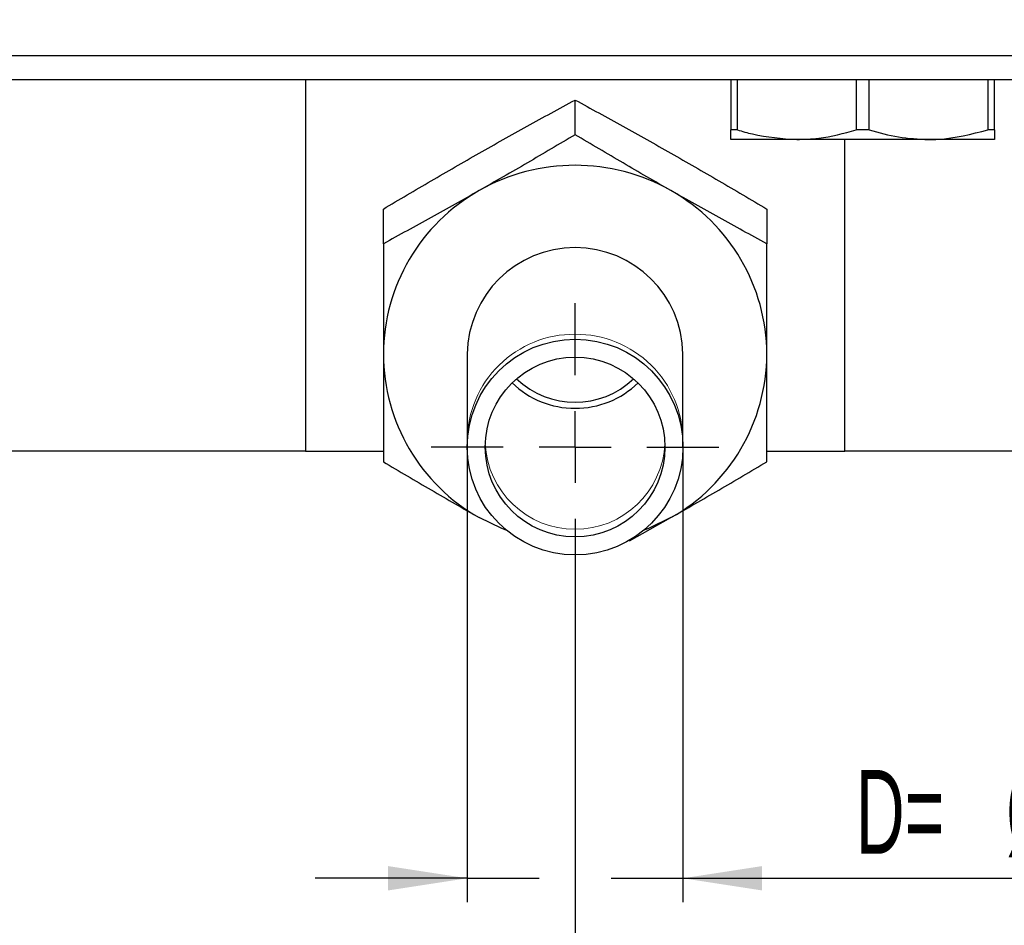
# Paper-space layout 'Blatt5' of a CAD drawing. Header units: millimetres. Extents: x 5 to 418, y 2 to 292.
# Tile 8 of 33: x 209 to 250, y 100 to 138. Entities that reach past the tile are written whole.
import ezdxf

# ---------------------------------------------------------------- set-up
doc = ezdxf.new("R2010")
doc.units = ezdxf.units.MM
doc.layers.add('SLD-0', color=7, linetype='Continuous')
doc.styles.add('SLDTEXTSTYLE1', font='TXT', dxfattribs={"width": 0.605})
doc.dimstyles.new('SLDDIMSTYLE4', dxfattribs={"dimtxt": 3.5, "dimasz": 3.302, "dimexe": 0, "dimexo": 0.0625, "dimgap": 0.875, "dimtad": 1, "dimlfac": 2, "dimrnd": 1e-09, "dimzin": 12, "dimdsep": 46, "dimtxsty": 'SLDTEXTSTYLE1', "dimsah": 1, "dimcen": 0.09, "dimadec": 0, "dimazin": 3, "dimtfac": 1, "dimtofl": 0, "dimtmove": 0, "dimatfit": 3, "dimfxl": 1, "dimfrac": 2, "dimtolj": 1, "dimtzin": 12, "dimarcsym": 0})
doc.dimstyles.new('SLDDIMSTYLE5', dxfattribs={"dimtxt": 3.5, "dimasz": 3.302, "dimexe": 0, "dimexo": 0.0625, "dimgap": 0.875, "dimtad": 1, "dimlfac": 2, "dimrnd": 1e-09, "dimzin": 12, "dimdsep": 46, "dimtxsty": 'SLDTEXTSTYLE1', "dimsah": 1, "dimcen": 0.09, "dimadec": 0, "dimazin": 3, "dimtfac": 1, "dimtmove": 0, "dimatfit": 0, "dimfxl": 1, "dimfrac": 2, "dimtolj": 1, "dimtzin": 12, "dimarcsym": 0})

# ---------------------------------------------------------------- blocks, each defined once
blk = doc.blocks.new('_D_21')
at = {"layer": 'SLD-0', "color": 7}
for p, q in [((164.452, 113.75), (164.452, 88.797)), ((232.452, 113.75), (232.452, 88.797)), ((164.452, 89.797), (232.452, 89.797))]:
    blk.add_line(p, q, dxfattribs=at)
for centre, start, end in [((199.813, 92.482), 153.4349, 206.5651), ((197.091, 92.482), 333.4349, 26.5651)]:
    blk.add_arc(centre, 6.006, start, end, dxfattribs=at)
for points in [[(164.452, 89.797), (167.754, 89.289), (167.754, 90.305)], [(232.452, 89.797), (229.15, 90.305), (229.15, 89.289)]]:
    blk.add_solid(points, dxfattribs=at)
at = {"layer": 'SLD-0', "color": 7, "insert": (194.442, 94.308), "char_height": 3.5, "attachment_point": 1, "style": 'SLDTEXTSTYLE1'}
blk.add_mtext('136', dxfattribs=at)
blk = doc.blocks.new('_D_22')
at = {"layer": 'SLD-0', "color": 7}
for p, q in [((124.452, 137.58), (124.452, 72.953)), ((232.452, 113.75), (232.452, 72.953)), ((124.452, 73.953), (232.452, 73.953))]:
    blk.add_line(p, q, dxfattribs=at)
for points in [[(124.452, 73.953), (127.754, 73.445), (127.754, 74.461)], [(232.452, 73.953), (229.15, 74.461), (229.15, 73.445)]]:
    blk.add_solid(points, dxfattribs=at)
at = {"layer": 'SLD-0', "color": 7, "insert": (174.442, 78.465), "char_height": 3.5, "attachment_point": 1, "style": 'SLDTEXTSTYLE1'}
blk.add_mtext('216', dxfattribs=at)
blk = doc.blocks.new('_D_23')
at = {"layer": 'SLD-0', "color": 7}
for p, q in [((227.952, 119.75), (227.952, 100.758)), ((236.952, 119.75), (236.952, 100.758)), ((227.952, 101.758), (221.602, 101.758)), ((227.952, 101.758), (230.952, 101.758)), ((233.952, 101.758), (236.952, 101.758)), ((236.952, 101.758), (260.889, 101.758))]:
    blk.add_line(p, q, dxfattribs=at)
for points in [[(227.952, 101.758), (224.65, 102.266), (224.65, 101.25)], [(236.952, 101.758), (240.254, 101.25), (240.254, 102.266)]]:
    blk.add_solid(points, dxfattribs=at)
at = {"layer": 'SLD-0', "color": 7, "char_height": 3.5, "attachment_point": 1, "style": 'SLDTEXTSTYLE1'}
for s, insert in [('%%c', (250.439, 106.27)), ('D=', (244.159, 106.28)), ('18', (255.542, 106.28))]:
    blk.add_mtext(s, dxfattribs=dict(at, insert=insert))
blk = doc.blocks.new('SW_CENTERMARKSYMBOL_5')
at = {"layer": 'SLD-0', "color": 0}
for p, q in [((0, 3), (0, 6)), ((0, 0), (0, 1.5)), ((-3, 0), (-6, 0)), ((0, 0), (-1.5, 0)), ((0, 0), (0, -1.5)), ((0, 0), (1.5, 0)), ((3, 0), (6, 0)), ((0, -3), (0, -6))]:
    blk.add_line(p, q, dxfattribs=at)

psp = doc.layouts.new('Blatt5')

# ---------------------------------------------------------------- linework, layer by layer
at = {"color": 7, "linetype": 'Continuous', "lineweight": 25}
for p, q in [((137.2023, 136.0798), (307.7023, 136.0798)), ((137.2023, 135.0798), (307.7023, 135.0798)), ((221.2023, 135.0798), (221.2023, 119.5798)), ((238.9523, 135.0798), (238.9523, 132.9839)), ((239.2239, 132.9839), (239.2239, 135.0798)), ((244.1807, 135.0798), (244.1807, 132.9839)), ((244.7239, 132.9839), (244.7239, 135.0798)), ((249.6807, 135.0798), (249.6807, 132.9839)), ((249.9523, 132.9839), (249.9523, 135.0798)), ((232.4523, 132.7814), (232.4523, 134.2291)), ((239.2239, 132.9839), (238.9523, 132.9839)), ((244.7239, 132.9839), (244.1807, 132.9839)), ((249.9523, 132.9839), (249.6807, 132.9839)), ((241.7023, 132.5798), (238.9523, 132.5798)), ((247.2023, 132.5798), (241.7023, 132.5798)), ((243.7023, 119.5798), (243.7023, 132.5798)), ((249.9523, 132.5798), (247.2023, 132.5798)), ((224.4523, 128.2328), (224.4523, 129.6804)), ((240.4523, 129.6804), (240.4523, 128.2328)), ((227.9523, 123.6265), (227.9523, 120.0233)), ((236.9523, 120.0233), (236.9523, 123.6265)), ((227.9523, 120.0233), (227.9523, 119.7499)), ((236.9523, 119.7499), (236.9523, 120.0233)), ((221.2023, 119.5798), (175.7023, 119.5798)), ((221.2023, 119.5798), (224.4523, 119.5798)), ((240.4523, 119.5798), (243.7023, 119.5798)), ((301.9523, 119.5798), (243.7023, 119.5798)), ((234.7271, 115.8358), (236.4523, 116.8036))]:
    psp.add_line(p, q, dxfattribs=at)
at = {"color": 7, "linetype": 'Continuous', "lineweight": 25, "flags": 128}
for points in [[(229.6078, 116.2629), (229.3908, 116.3478), (228.4523, 116.8036)], [(236.4523, 116.8036), (235.5138, 116.3478), (235.2968, 116.2629)]]:
    psp.add_lwpolyline(points, dxfattribs=at)
at = {"color": 7, "linetype": 'Continuous', "lineweight": 25}
for radius in [4.5, 3.75]:
    psp.add_circle((232.4523, 119.7499), radius, dxfattribs=at)
for centre, radius, start, end in [((232.4523, 123.4008), 8.1046, 60.42596, 119.57404), ((232.3108, 123.6034), 7.8585, 119.40598, 179.83151), ((232.5938, 123.6034), 7.8585, 0.16849, 60.59402), ((232.4523, 123.572), 4.5003, 0.69435, 179.30565), ((232.3108, 123.6497), 7.8585, 180.16849, 240.59402), ((232.5938, 123.6497), 7.8585, 299.40598, 359.83151), ((232.4523, 125.1561), 3.5362, 226.35868, 313.64132), ((232.4468, 125.1439), 3.7778, 226.03419, 270.08283), ((232.4578, 125.1439), 3.7778, 269.91717, 313.96581)]:
    psp.add_arc(centre, radius, start, end, dxfattribs=at)
at = {"color": 7, "linetype": 'Continuous', "lineweight": 18}
for centre, radius, start, end in [((232.4172, 119.9901), 4.4651, 89.54994, 179.57296), ((232.4874, 119.9901), 4.4651, 0.42704, 90.45006), ((232.4523, 120.0691), 3.7519, 182.77206, 357.22794)]:
    psp.add_arc(centre, radius, start, end, dxfattribs=at)
at = {"color": 7, "linetype": 'Continuous', "lineweight": 25}
for points, knots in [([(228.4523, 132.0123), (229.1198, 132.389), (230.4579, 133.1442), (231.7864, 133.8669), (232.4523, 134.2291)], [0, 0, 0, 0, 0.4987908, 1, 1, 1, 1]), ([(232.4523, 134.2291), (233.1152, 133.8685), (234.4436, 133.1459), (235.7818, 132.3907), (236.4523, 132.0123)], [0, 0, 0, 0, 0.4989632, 1, 1, 1, 1]), ([(232.4523, 132.7814), (231.7894, 132.3882), (230.4609, 131.6001), (229.1228, 130.8336), (228.4523, 130.4495)], [0, 0, 0, 0, 0.49896317, 1, 1, 1, 1]), ([(236.4523, 130.4495), (235.7848, 130.8318), (234.4467, 131.5983), (233.1182, 132.3864), (232.4523, 132.7814)], [0, 0, 0, 0, 0.49879082, 1, 1, 1, 1]), ([(238.9523, 132.5798), (238.9523, 132.5819), (238.9523, 132.5949), (238.9523, 132.8067), (238.9523, 132.9839)], [0, 0, 0, 0, 0.163158, 1, 1, 1, 1]), ([(239.2239, 132.9839), (239.4316, 132.9225), (240.2421, 132.6832), (241.0795, 132.6239), (241.7023, 132.5798)], [0, 0, 0, 0, 0.2563327, 1, 1, 1, 1]), ([(241.7023, 132.5798), (242.0077, 132.5905), (242.845, 132.6199), (243.6618, 132.8425), (244.1807, 132.9839)], [0, 0, 0, 0, 0.3647185, 1, 1, 1, 1]), ([(244.7239, 132.9839), (245.1279, 132.8701), (245.9424, 132.6408), (246.7801, 132.6002), (247.2023, 132.5798)], [0, 0, 0, 0, 0.4960368, 1, 1, 1, 1]), ([(247.2023, 132.5798), (247.3387, 132.5819), (248.1747, 132.5949), (248.9946, 132.8067), (249.6807, 132.9839)], [0, 0, 0, 0, 0.163158, 1, 1, 1, 1]), ([(249.9523, 132.9839), (249.9523, 132.8701), (249.9523, 132.6408), (249.9523, 132.6002), (249.9523, 132.5798)], [0, 0, 0, 0, 0.4960368, 1, 1, 1, 1]), ([(224.4523, 129.6804), (225.1152, 130.0736), (226.4436, 130.8617), (227.7818, 131.6283), (228.4523, 132.0123)], [0, 0, 0, 0, 0.4989632, 1, 1, 1, 1]), ([(236.4523, 132.0123), (237.1198, 131.63), (238.4579, 130.8635), (239.7864, 130.0754), (240.4523, 129.6804)], [0, 0, 0, 0, 0.4987908, 1, 1, 1, 1]), ([(228.4523, 130.4495), (227.7848, 130.0728), (226.4467, 129.3176), (225.1182, 128.595), (224.4523, 128.2328)], [0, 0, 0, 0, 0.4987908, 1, 1, 1, 1]), ([(240.4523, 128.2328), (239.7894, 128.5933), (238.4609, 129.3159), (237.1228, 130.0711), (236.4523, 130.4495)], [0, 0, 0, 0, 0.4989632, 1, 1, 1, 1]), ([(224.4523, 128.2328), (224.4523, 127.4626), (224.4523, 125.9192), (224.4523, 124.3918), (224.4523, 123.6265)], [0, 0, 0, 0, 0.4989632, 1, 1, 1, 1]), ([(240.4523, 123.6265), (240.4523, 124.3884), (240.4523, 125.9158), (240.4523, 127.4592), (240.4523, 128.2328)], [0, 0, 0, 0, 0.4987908, 1, 1, 1, 1]), ([(224.4523, 123.6265), (224.4523, 122.8703), (224.4523, 121.3543), (224.4523, 119.8763), (224.4523, 119.1355)], [0, 0, 0, 0, 0.4987908, 1, 1, 1, 1]), ([(240.4523, 119.1355), (240.4523, 119.8729), (240.4523, 121.3509), (240.4523, 122.867), (240.4523, 123.6265)], [0, 0, 0, 0, 0.49896317, 1, 1, 1, 1]), ([(224.4523, 119.1355), (225.1152, 118.7423), (226.4436, 117.9542), (227.7818, 117.1877), (228.4523, 116.8036)], [0, 0, 0, 0, 0.4989632, 1, 1, 1, 1]), ([(236.4523, 116.8036), (237.1198, 117.1859), (238.4579, 117.9524), (239.7864, 118.7405), (240.4523, 119.1355)], [0, 0, 0, 0, 0.49879082, 1, 1, 1, 1])]:
    psp.add_open_spline(points, degree=3, knots=knots, dxfattribs=at)

# ---------------------------------------------------------------- block references
at = {"layer": 'SLD-0', "color": 7}
psp.add_blockref('SW_CENTERMARKSYMBOL_5', (232.4523, 119.7499), dxfattribs=at)

# ---------------------------------------------------------------- dimensions: what is measured, and where the dimension line sits
dim = psp.add_linear_dim(base=(232.4523, 73.9528), p1=(124.4523, 137.5798), p2=(232.4523, 113.7499), dimstyle='SLDDIMSTYLE4', dxfattribs=at)
dim.commit()
dim.dimension.update_dxf_attribs({"geometry": '_D_22', "text_midpoint": (178.4523, 73.9528), "dimtype": 160})
for base, p1, p2, text, dimstyle, picture, middle in [((236.9523, 101.7584), (227.9523, 119.7499), (236.9523, 119.7499), 'D=%%c<>', 'SLDDIMSTYLE5', '_D_23', (252.5239, 101.7584)), ((232.4523, 89.7966), (164.4523, 113.7499), (232.4523, 113.7499), '(<>)', 'SLDDIMSTYLE4', '_D_21', (198.4523, 89.7966))]:
    dim = psp.add_linear_dim(base=base, p1=p1, p2=p2, text=text, dimstyle=dimstyle, dxfattribs=at)
    dim.commit()
    dim.dimension.update_dxf_attribs({"geometry": picture, "text_midpoint": middle, "dimtype": 160})

doc.saveas('drawing.dxf')
